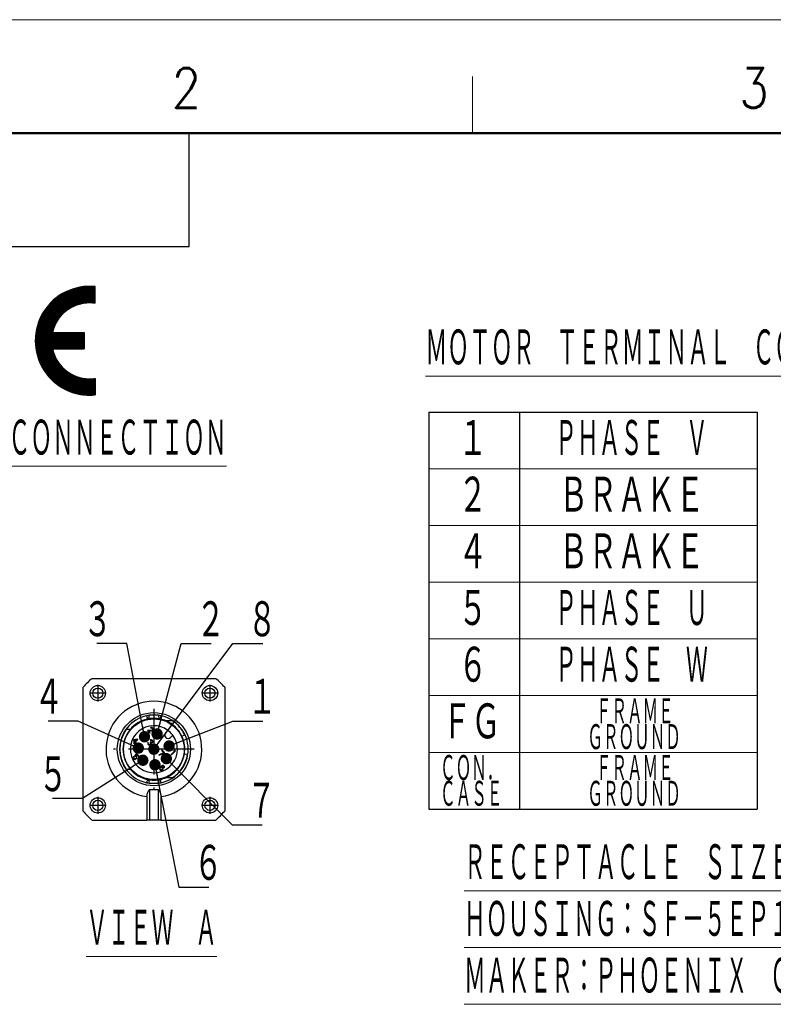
# Model space of a CAD drawing. Header units: millimetres. Extents: x 0 to 840, y 0 to 594.
# Tile 54 of 139: x 140 to 273, y 420 to 594. Entities that reach past the tile are written whole.
import ezdxf

# ---------------------------------------------------------------- set-up
doc = ezdxf.new("R2010")
doc.units = ezdxf.units.MM
doc.header["$LTSCALE"] = 0.36378
doc.linetypes.add('CENTER', pattern=[50.8, 31.75, -6.35, 6.35, -6.35])
doc.layers.add('NoLayerName_001', color=7, linetype='Continuous')
doc.layers.add('NoLayerName_002', color=7, linetype='Continuous')
doc.styles.get("Standard").update_dxf_attribs({"font": 'txt', "bigfont": 'extfont2'})
doc.dimstyles.get("Standard").update_dxf_attribs({"dimtxt": 2.5, "dimasz": 2.5, "dimexe": 1, "dimexo": 1, "dimtad": 1, "dimdec": 3, "dimzin": 0, "dimdsep": 46, "dimtxsty": 'Standard', "dimcen": 2.5, "dimadec": 3, "dimazin": 0, "dimtfac": 0.75, "dimtdec": 3, "dimtmove": 0, "dimatfit": 3, "dimfxl": 1, "dimarcsym": 0})

# ---------------------------------------------------------------- blocks, each defined once
blk = doc.blocks.new('*X31')
at = {"color": 7, "linetype": 'Continuous', "lineweight": 25}
for p, q in [((0.05, 5.28), (8.64, 5.28)), ((0.05, 5.25), (8.64, 5.25)), ((0.05, 5.22), (8.64, 5.22)), ((0.06, 5.34), (8.64, 5.34)), ((0.06, 5.31), (8.64, 5.31)), ((0, 4.58), (8.64, 4.58)), ((0, 4.54), (8.64, 4.54)), ((0, 4.51), (8.64, 4.51)), ((0, 4.48), (8.64, 4.48)), ((0, 4.45), (8.64, 4.45)), ((0, 4.42), (8.64, 4.42)), ((0, 4.38), (8.64, 4.38)), ((0, 4.35), (8.64, 4.35)), ((0, 4.32), (8.64, 4.32)), ((0, 4.29), (8.64, 4.29)), ((0, 4.26), (8.64, 4.26)), ((0, 4.22), (8.64, 4.22)), ((0, 4.19), (8.64, 4.19)), ((0, 4.16), (8.64, 4.16)), ((0, 4.13), (8.64, 4.13)), ((0, 4.1), (8.64, 4.1)), ((0, 4.06), (8.64, 4.06)), ((0, 4.03), (8.64, 4.03)), ((0, 4), (8.64, 4)), ((0, 3.97), (8.64, 3.97)), ((0.01, 4.8), (8.64, 4.8)), ((0.01, 4.77), (8.64, 4.77)), ((0.01, 4.74), (8.64, 4.74)), ((0.01, 4.7), (8.64, 4.7)), ((0.01, 4.67), (8.64, 4.67)), ((0.01, 4.64), (8.64, 4.64)), ((0.01, 4.61), (8.64, 4.61)), ((0.01, 3.94), (8.64, 3.94)), ((0.01, 3.9), (8.64, 3.9)), ((0.01, 3.87), (8.64, 3.87)), ((0.01, 3.84), (8.64, 3.84)), ((0.01, 3.81), (8.64, 3.81)), ((0.01, 3.78), (8.64, 3.78)), ((0.01, 3.74), (8.64, 3.74)), ((0.02, 4.96), (8.64, 4.96)), ((0.02, 4.93), (8.64, 4.93)), ((0.02, 4.9), (8.64, 4.9)), ((0.02, 4.86), (8.64, 4.86)), ((0.02, 4.83), (8.64, 4.83)), ((0.02, 3.71), (8.64, 3.71)), ((0.02, 3.68), (8.64, 3.68)), ((0.02, 3.65), (8.64, 3.65)), ((0.02, 3.62), (8.64, 3.62)), ((0.03, 5.09), (8.64, 5.09)), ((0.03, 5.06), (8.64, 5.06)), ((0.03, 5.02), (8.64, 5.02)), ((0.03, 4.99), (8.64, 4.99)), ((0.03, 3.58), (8.64, 3.58)), ((0.03, 3.55), (8.64, 3.55)), ((0.03, 3.52), (8.64, 3.52)), ((0.03, 3.49), (8.64, 3.49)), ((0.04, 5.18), (8.64, 5.18)), ((0.04, 5.15), (8.64, 5.15)), ((0.04, 5.12), (8.64, 5.12)), ((0.04, 3.46), (8.64, 3.46)), ((0.04, 3.42), (8.64, 3.42)), ((0.04, 3.39), (8.64, 3.39)), ((0.04, 3.36), (8.64, 3.36)), ((0.05, 3.33), (8.64, 3.33)), ((0.05, 3.3), (8.64, 3.3)), ((0.05, 3.26), (8.64, 3.26)), ((0.06, 3.23), (8.64, 3.23)), ((0.06, 3.2), (8.64, 3.2)), ((0.06, 3.17), (8.64, 3.17)), ((0.07, 3.14), (8.64, 3.14)), ((0.07, 3.1), (8.64, 3.1)), ((0.08, 3.07), (8.64, 3.07)), ((0.08, 3.04), (8.64, 3.04)), ((0.08, 3.01), (8.64, 3.01)), ((0.09, 2.98), (8.64, 2.98)), ((0.09, 2.94), (8.64, 2.94)), ((0.1, 2.91), (8.64, 2.91)), ((0.1, 2.88), (8.64, 2.88)), ((0.11, 2.85), (8.64, 2.85)), ((0.11, 2.82), (3.04, 2.82)), ((0.12, 2.78), (3.05, 2.78)), ((0.12, 2.75), (3.06, 2.75)), ((0.13, 2.72), (3.06, 2.72)), ((0.13, 2.69), (3.07, 2.69)), ((0.14, 2.66), (3.08, 2.66)), ((0.14, 2.62), (3.09, 2.62)), ((0.15, 2.59), (3.09, 2.59)), ((0.15, 2.56), (3.1, 2.56)), ((0.16, 2.53), (3.11, 2.53)), ((0.17, 2.5), (3.12, 2.5)), ((0.17, 2.46), (3.13, 2.46)), ((0.18, 2.43), (3.14, 2.43)), ((0.19, 2.4), (3.15, 2.4)), ((0.19, 2.37), (3.16, 2.37)), ((0.2, 2.34), (3.17, 2.34)), ((0.2, 2.3), (3.18, 2.3)), ((0.21, 2.27), (3.19, 2.27)), ((0.22, 2.24), (3.2, 2.24)), ((0.23, 2.21), (3.21, 2.21)), ((0.23, 2.18), (3.22, 2.18)), ((0.24, 2.14), (3.23, 2.14)), ((0.25, 2.11), (3.24, 2.11)), ((0.25, 2.08), (3.25, 2.08)), ((0.26, 2.05), (3.26, 2.05)), ((0.27, 2.02), (3.27, 2.02)), ((0.28, 1.98), (3.28, 1.98)), ((0.29, 1.95), (3.29, 1.95)), ((0.29, 1.92), (3.31, 1.92)), ((0.3, 1.89), (3.32, 1.89)), ((0.31, 1.86), (3.33, 1.86)), ((0.32, 1.82), (3.34, 1.82)), ((0.33, 1.79), (3.36, 1.79)), ((0.34, 1.76), (3.37, 1.76)), ((0.34, 1.73), (3.38, 1.73)), ((0.35, 1.7), (3.4, 1.7)), ((0.36, 1.66), (3.41, 1.66)), ((0.37, 1.63), (3.42, 1.63)), ((0.38, 1.6), (3.44, 1.6)), ((0.39, 1.57), (3.45, 1.57)), ((0.4, 1.54), (3.46, 1.54)), ((0.41, 1.5), (3.48, 1.5)), ((0.42, 1.47), (3.49, 1.47)), ((0.43, 1.44), (3.51, 1.44)), ((0.44, 1.41), (3.52, 1.41)), ((0.45, 1.38), (3.54, 1.38)), ((0.46, 1.34), (3.55, 1.34)), ((0.47, 1.31), (3.57, 1.31)), ((0.48, 1.28), (3.59, 1.28)), ((0.49, 1.25), (3.6, 1.25)), ((0.5, 1.22), (3.62, 1.22)), ((0.51, 1.18), (3.63, 1.18)), ((0.52, 1.15), (3.65, 1.15)), ((0.53, 1.12), (3.67, 1.12)), ((0.54, 1.09), (3.68, 1.09)), ((0.56, 1.06), (3.7, 1.06)), ((0.57, 1.02), (3.72, 1.02)), ((0.58, 0.99), (3.74, 0.99)), ((0.59, 0.96), (3.76, 0.96)), ((0.6, 0.93), (3.77, 0.93)), ((0.61, 0.9), (3.79, 0.9)), ((0.63, 0.86), (3.81, 0.86)), ((0.64, 0.83), (3.83, 0.83)), ((0.65, 0.8), (3.85, 0.8)), ((0.66, 0.77), (3.87, 0.77)), ((0.68, 0.74), (3.89, 0.74)), ((0.69, 0.7), (3.91, 0.7)), ((0.7, 0.67), (3.93, 0.67)), ((0.72, 0.64), (3.95, 0.64)), ((0.73, 0.61), (3.97, 0.61)), ((0.74, 0.58), (3.99, 0.58)), ((0.76, 0.54), (4.01, 0.54)), ((0.77, 0.51), (4.03, 0.51)), ((0.78, 0.48), (4.06, 0.48)), ((0.8, 0.45), (4.08, 0.45)), ((0.81, 0.42), (4.1, 0.42)), ((0.82, 0.38), (4.12, 0.38)), ((0.84, 0.35), (4.15, 0.35)), ((0.85, 0.32), (4.17, 0.32)), ((0.87, 0.29), (4.19, 0.29)), ((0.88, 0.26), (4.22, 0.26)), ((0.9, 0.22), (4.24, 0.22)), ((0.91, 0.19), (4.26, 0.19)), ((0.93, 0.16), (4.29, 0.16)), ((0.94, 0.13), (4.31, 0.13)), ((0.96, 0.1), (4.34, 0.1)), ((0.97, 0.06), (4.36, 0.06)), ((0.99, 0.03), (4.39, 0.03)), ((1.01, 0), (4.42, 0))]:
    blk.add_line(p, q, dxfattribs=at)
blk = doc.blocks.new('*X32')
at = {"color": 7, "linetype": 'Continuous', "lineweight": 25}
for p, q in [((0, 5.28), (3.42, 5.28)), ((0.02, 5.25), (3.45, 5.25)), ((0.03, 5.22), (3.48, 5.22)), ((0.05, 5.18), (3.5, 5.18)), ((0.07, 5.15), (3.53, 5.15)), ((0.08, 5.12), (3.56, 5.12)), ((0.1, 5.09), (3.59, 5.09)), ((0.12, 5.06), (3.62, 5.06)), ((0.13, 5.02), (3.65, 5.02)), ((0.15, 4.99), (3.68, 4.99)), ((0.17, 4.96), (3.71, 4.96)), ((0.19, 4.93), (3.74, 4.93)), ((0.2, 4.9), (3.77, 4.9)), ((0.22, 4.86), (3.8, 4.86)), ((0.24, 4.83), (3.83, 4.83)), ((0.26, 4.8), (3.86, 4.8)), ((0.28, 4.77), (3.9, 4.77)), ((0.3, 4.74), (3.93, 4.74)), ((0.31, 4.7), (3.96, 4.7)), ((0.33, 4.67), (4, 4.67)), ((0.35, 4.64), (4.03, 4.64)), ((0.37, 4.61), (4.07, 4.61)), ((0.39, 4.58), (4.1, 4.58)), ((0.41, 4.54), (4.14, 4.54)), ((0.43, 4.51), (4.18, 4.51)), ((0.45, 4.48), (4.21, 4.48)), ((0.47, 4.45), (4.25, 4.45)), ((0.49, 4.42), (4.29, 4.42)), ((0.51, 4.38), (4.33, 4.38)), ((0.53, 4.35), (4.37, 4.35)), ((0.55, 4.32), (4.41, 4.32)), ((0.57, 4.29), (4.45, 4.29)), ((0.6, 4.26), (4.49, 4.26)), ((0.62, 4.22), (4.53, 4.22)), ((0.64, 4.19), (4.57, 4.19)), ((0.66, 4.16), (4.62, 4.16)), ((0.68, 4.13), (4.66, 4.13)), ((0.71, 4.1), (4.71, 4.1)), ((0.73, 4.06), (4.75, 4.06)), ((0.75, 4.03), (4.8, 4.03)), ((0.77, 4), (4.85, 4)), ((0.8, 3.97), (4.9, 3.97)), ((0.82, 3.94), (4.94, 3.94)), ((0.84, 3.9), (4.99, 3.9)), ((0.87, 3.87), (5.05, 3.87)), ((0.89, 3.84), (5.1, 3.84)), ((0.91, 3.81), (5.15, 3.81)), ((0.94, 3.78), (5.21, 3.78)), ((0.96, 3.74), (5.26, 3.74)), ((0.99, 3.71), (5.32, 3.71)), ((1.01, 3.68), (5.38, 3.68)), ((1.04, 3.65), (5.44, 3.65)), ((1.06, 3.62), (5.5, 3.62)), ((1.09, 3.58), (5.56, 3.58)), ((1.11, 3.55), (5.63, 3.55)), ((1.14, 3.52), (5.69, 3.52)), ((1.17, 3.49), (5.76, 3.49)), ((1.19, 3.46), (5.83, 3.46)), ((1.22, 3.42), (5.9, 3.42)), ((1.25, 3.39), (5.98, 3.39)), ((1.27, 3.36), (6.06, 3.36)), ((1.3, 3.33), (6.14, 3.33)), ((1.33, 3.3), (6.22, 3.3)), ((1.36, 3.26), (6.31, 3.26)), ((1.38, 3.23), (6.4, 3.23)), ((1.41, 3.2), (6.49, 3.2)), ((1.44, 3.17), (6.6, 3.17)), ((1.47, 3.14), (6.7, 3.14)), ((1.5, 3.1), (6.82, 3.1)), ((1.53, 3.07), (6.94, 3.07)), ((1.56, 3.04), (7.07, 3.04)), ((1.59, 3.01), (7.22, 3.01)), ((1.62, 2.98), (7.38, 2.98)), ((1.65, 2.94), (7.57, 2.94)), ((1.68, 2.91), (7.82, 2.91)), ((1.71, 2.88), (8.19, 2.88)), ((1.74, 2.85), (9.54, 2.85)), ((1.77, 2.82), (9.54, 2.82)), ((1.81, 2.78), (9.54, 2.78)), ((1.84, 2.75), (9.54, 2.75)), ((1.87, 2.72), (9.54, 2.72)), ((1.9, 2.69), (9.54, 2.69)), ((1.94, 2.66), (9.54, 2.66)), ((1.97, 2.62), (9.54, 2.62)), ((2.01, 2.59), (9.54, 2.59)), ((2.04, 2.56), (9.54, 2.56)), ((2.07, 2.53), (9.54, 2.53)), ((2.11, 2.5), (9.54, 2.5)), ((2.14, 2.46), (9.54, 2.46)), ((2.18, 2.43), (9.54, 2.43)), ((2.22, 2.4), (9.54, 2.4)), ((2.25, 2.37), (9.54, 2.37)), ((2.29, 2.34), (9.54, 2.34)), ((2.33, 2.3), (9.54, 2.3)), ((2.36, 2.27), (9.54, 2.27)), ((2.4, 2.24), (9.54, 2.24)), ((2.44, 2.21), (9.54, 2.21)), ((2.48, 2.18), (9.54, 2.18)), ((2.52, 2.14), (9.54, 2.14)), ((2.56, 2.11), (9.54, 2.11)), ((2.6, 2.08), (9.54, 2.08)), ((2.64, 2.05), (9.54, 2.05)), ((2.68, 2.02), (9.54, 2.02)), ((2.72, 1.98), (9.54, 1.98)), ((2.76, 1.95), (9.54, 1.95)), ((2.8, 1.92), (9.54, 1.92)), ((2.85, 1.89), (9.54, 1.89)), ((2.89, 1.86), (9.54, 1.86)), ((2.93, 1.82), (9.54, 1.82)), ((2.98, 1.79), (9.54, 1.79)), ((3.02, 1.76), (9.54, 1.76)), ((8.97, 2.88), (9.54, 2.88)), ((9.34, 2.91), (9.54, 2.91)), ((3.07, 1.73), (9.54, 1.73)), ((3.11, 1.7), (9.54, 1.7)), ((3.16, 1.66), (9.54, 1.66)), ((3.21, 1.63), (9.54, 1.63)), ((3.25, 1.6), (9.54, 1.6)), ((3.3, 1.57), (9.54, 1.57)), ((3.35, 1.54), (9.54, 1.54)), ((3.4, 1.5), (9.54, 1.5)), ((3.45, 1.47), (9.54, 1.47)), ((3.5, 1.44), (9.54, 1.44)), ((3.55, 1.41), (9.54, 1.41)), ((3.61, 1.38), (9.54, 1.38)), ((3.66, 1.34), (9.54, 1.34)), ((3.71, 1.31), (9.54, 1.31)), ((3.77, 1.28), (9.54, 1.28)), ((3.83, 1.25), (9.54, 1.25)), ((3.88, 1.22), (9.54, 1.22)), ((3.94, 1.18), (9.54, 1.18)), ((4, 1.15), (9.54, 1.15)), ((4.06, 1.12), (9.54, 1.12)), ((4.12, 1.09), (9.54, 1.09)), ((4.18, 1.06), (9.54, 1.06)), ((4.24, 1.02), (9.54, 1.02)), ((4.31, 0.99), (9.54, 0.99)), ((4.37, 0.96), (9.54, 0.96)), ((4.44, 0.93), (9.54, 0.93)), ((4.5, 0.9), (9.54, 0.9)), ((4.57, 0.86), (9.54, 0.86)), ((4.64, 0.83), (9.54, 0.83)), ((4.72, 0.8), (9.54, 0.8)), ((4.79, 0.77), (9.54, 0.77)), ((4.86, 0.74), (9.54, 0.74)), ((4.94, 0.7), (9.54, 0.7)), ((5.02, 0.67), (9.54, 0.67)), ((5.1, 0.64), (9.54, 0.64)), ((5.19, 0.61), (9.54, 0.61)), ((5.27, 0.58), (9.54, 0.58)), ((5.36, 0.54), (9.54, 0.54)), ((5.45, 0.51), (9.54, 0.51)), ((5.55, 0.48), (9.54, 0.48)), ((5.64, 0.45), (9.54, 0.45)), ((5.75, 0.42), (9.54, 0.42)), ((5.85, 0.38), (9.54, 0.38)), ((5.96, 0.35), (9.54, 0.35)), ((6.08, 0.32), (9.54, 0.32)), ((6.2, 0.29), (9.54, 0.29)), ((6.33, 0.26), (9.54, 0.26)), ((6.47, 0.22), (9.54, 0.22)), ((6.61, 0.19), (9.54, 0.19)), ((6.77, 0.16), (9.54, 0.16)), ((6.95, 0.13), (9.54, 0.13)), ((7.15, 0.1), (9.54, 0.1)), ((7.38, 0.06), (9.54, 0.06)), ((7.67, 0.03), (9.49, 0.03)), ((8.11, 0), (9.05, 0))]:
    blk.add_line(p, q, dxfattribs=at)
blk = doc.blocks.new('*X33')
at = {"color": 7, "linetype": 'Continuous', "lineweight": 25}
for p, q in [((2.31, 5.22), (7.24, 5.22)), ((2.33, 5.25), (7.33, 5.25)), ((2.36, 5.28), (7.42, 5.28)), ((2.39, 5.31), (7.52, 5.31)), ((2.42, 5.34), (7.63, 5.34)), ((1.1, 3.49), (4.63, 3.49)), ((1.12, 3.52), (4.66, 3.52)), ((1.14, 3.55), (4.69, 3.55)), ((1.16, 3.58), (4.72, 3.58)), ((1.17, 3.62), (4.75, 3.62)), ((1.19, 3.65), (4.78, 3.65)), ((1.21, 3.68), (4.81, 3.68)), ((1.23, 3.71), (4.85, 3.71)), ((1.25, 3.74), (4.88, 3.74)), ((1.27, 3.78), (4.91, 3.78)), ((1.29, 3.81), (4.95, 3.81)), ((1.31, 3.84), (4.98, 3.84)), ((1.32, 3.87), (5.02, 3.87)), ((1.34, 3.9), (5.05, 3.9)), ((1.36, 3.94), (5.09, 3.94)), ((1.38, 3.97), (5.12, 3.97)), ((1.4, 4), (5.16, 4)), ((1.42, 4.03), (5.2, 4.03)), ((1.44, 4.06), (5.24, 4.06)), ((1.46, 4.1), (5.27, 4.1)), ((1.48, 4.13), (5.31, 4.13)), ((1.51, 4.16), (5.35, 4.16)), ((1.53, 4.19), (5.39, 4.19)), ((1.55, 4.22), (5.44, 4.22)), ((1.57, 4.26), (5.48, 4.26)), ((1.59, 4.29), (5.52, 4.29)), ((1.61, 4.32), (5.56, 4.32)), ((1.63, 4.35), (5.61, 4.35)), ((1.66, 4.38), (5.65, 4.38)), ((1.68, 4.42), (5.7, 4.42)), ((1.7, 4.45), (5.74, 4.45)), ((1.72, 4.48), (5.79, 4.48)), ((1.75, 4.51), (5.84, 4.51)), ((1.77, 4.54), (5.89, 4.54)), ((1.79, 4.58), (5.94, 4.58)), ((1.82, 4.61), (5.99, 4.61)), ((1.84, 4.64), (6.04, 4.64)), ((1.87, 4.67), (6.09, 4.67)), ((1.89, 4.7), (6.15, 4.7)), ((1.91, 4.74), (6.2, 4.74)), ((1.94, 4.77), (6.26, 4.77)), ((1.96, 4.8), (6.32, 4.8)), ((1.99, 4.83), (6.38, 4.83)), ((2.01, 4.86), (6.44, 4.86)), ((2.04, 4.9), (6.5, 4.9)), ((2.06, 4.93), (6.57, 4.93)), ((2.09, 4.96), (6.63, 4.96)), ((2.12, 4.99), (6.7, 4.99)), ((2.14, 5.02), (6.77, 5.02)), ((2.17, 5.06), (6.84, 5.06)), ((2.2, 5.09), (6.92, 5.09)), ((2.22, 5.12), (6.99, 5.12)), ((2.25, 5.15), (7.07, 5.15)), ((2.28, 5.18), (7.15, 5.18)), ((0.37, 1.76), (3.46, 1.76)), ((0.38, 1.79), (3.47, 1.79)), ((0.39, 1.82), (3.49, 1.82)), ((0.4, 1.86), (3.5, 1.86)), ((0.41, 1.89), (3.52, 1.89)), ((0.42, 1.92), (3.53, 1.92)), ((0.43, 1.95), (3.55, 1.95)), ((0.45, 1.98), (3.57, 1.98)), ((0.46, 2.02), (3.58, 2.02)), ((0.47, 2.05), (3.6, 2.05)), ((0.48, 2.08), (3.62, 2.08)), ((0.49, 2.11), (3.63, 2.11)), ((0.5, 2.14), (3.65, 2.14)), ((0.51, 2.18), (3.67, 2.18)), ((0.52, 2.21), (3.69, 2.21)), ((0.54, 2.24), (3.71, 2.24)), ((0.55, 2.27), (3.72, 2.27)), ((0.56, 2.3), (3.74, 2.3)), ((0.57, 2.34), (3.76, 2.34)), ((0.58, 2.37), (3.78, 2.37)), ((0.6, 2.4), (3.8, 2.4)), ((0.61, 2.43), (3.82, 2.43)), ((0.62, 2.46), (3.84, 2.46)), ((0.64, 2.5), (3.86, 2.5)), ((0.65, 2.53), (3.88, 2.53)), ((0.66, 2.56), (3.9, 2.56)), ((0.67, 2.59), (3.92, 2.59)), ((0.69, 2.62), (3.94, 2.62)), ((0.7, 2.66), (3.96, 2.66)), ((0.72, 2.69), (3.99, 2.69)), ((0.73, 2.72), (4.01, 2.72)), ((0.74, 2.75), (4.03, 2.75)), ((0.76, 2.78), (4.05, 2.78)), ((0.77, 2.82), (4.08, 2.82)), ((0.79, 2.85), (4.1, 2.85)), ((0.8, 2.88), (4.12, 2.88)), ((0.82, 2.91), (4.15, 2.91)), ((0.83, 2.94), (4.17, 2.94)), ((0.84, 2.98), (4.19, 2.98)), ((0.86, 3.01), (4.22, 3.01)), ((0.88, 3.04), (4.24, 3.04)), ((0.89, 3.07), (4.27, 3.07)), ((0.91, 3.1), (4.29, 3.1)), ((0.92, 3.14), (4.32, 3.14)), ((0.94, 3.17), (4.35, 3.17)), ((0.95, 3.2), (4.37, 3.2)), ((0.97, 3.23), (4.4, 3.23)), ((0.99, 3.26), (4.43, 3.26)), ((1, 3.3), (4.45, 3.3)), ((1.02, 3.33), (4.48, 3.33)), ((1.04, 3.36), (4.51, 3.36)), ((1.05, 3.39), (4.54, 3.39)), ((1.07, 3.42), (4.57, 3.42)), ((1.09, 3.46), (4.6, 3.46)), ((0, 0.03), (8.58, 0.03)), ((0.01, 0.1), (8.58, 0.1)), ((0.01, 0.06), (8.58, 0.06)), ((0.02, 0.19), (8.58, 0.19)), ((0.02, 0.16), (8.58, 0.16)), ((0.02, 0.13), (8.58, 0.13)), ((0.03, 0.26), (8.58, 0.26)), ((0.03, 0.22), (8.58, 0.22)), ((0.04, 0.32), (8.58, 0.32)), ((0.04, 0.29), (8.58, 0.29)), ((0.05, 0.38), (2.98, 0.38)), ((0.05, 0.35), (2.98, 0.35)), ((0.06, 0.45), (3, 0.45)), ((0.06, 0.42), (2.99, 0.42)), ((0.07, 0.51), (3.01, 0.51)), ((0.07, 0.48), (3.01, 0.48)), ((0.08, 0.58), (3.03, 0.58)), ((0.08, 0.54), (3.02, 0.54)), ((0.09, 0.61), (3.04, 0.61)), ((0.1, 0.67), (3.05, 0.67)), ((0.1, 0.64), (3.05, 0.64)), ((0.11, 0.74), (3.07, 0.74)), ((0.11, 0.7), (3.06, 0.7)), ((0.12, 0.77), (3.08, 0.77)), ((0.13, 0.83), (3.1, 0.83)), ((0.13, 0.8), (3.09, 0.8)), ((0.14, 0.86), (3.11, 0.86)), ((0.15, 0.93), (3.13, 0.93)), ((0.15, 0.9), (3.12, 0.9)), ((0.16, 0.96), (3.14, 0.96)), ((0.17, 1.02), (3.16, 1.02)), ((0.17, 0.99), (3.15, 0.99)), ((0.18, 1.06), (3.17, 1.06)), ((0.19, 1.09), (3.18, 1.09)), ((0.2, 1.15), (3.21, 1.15)), ((0.2, 1.12), (3.19, 1.12)), ((0.21, 1.18), (3.22, 1.18)), ((0.22, 1.22), (3.23, 1.22)), ((0.23, 1.25), (3.24, 1.25)), ((0.24, 1.31), (3.26, 1.31)), ((0.24, 1.28), (3.25, 1.28)), ((0.25, 1.34), (3.28, 1.34)), ((0.26, 1.38), (3.29, 1.38)), ((0.27, 1.41), (3.3, 1.41)), ((0.28, 1.44), (3.32, 1.44)), ((0.29, 1.47), (3.33, 1.47)), ((0.3, 1.5), (3.34, 1.5)), ((0.31, 1.57), (3.37, 1.57)), ((0.31, 1.54), (3.36, 1.54)), ((0.32, 1.6), (3.38, 1.6)), ((0.33, 1.63), (3.4, 1.63)), ((0.34, 1.66), (3.41, 1.66)), ((0.35, 1.7), (3.43, 1.7)), ((0.36, 1.73), (3.44, 1.73)), ((0, 0), (8.58, 0))]:
    blk.add_line(p, q, dxfattribs=at)
blk = doc.blocks.new('*X34')
at = {"color": 7, "linetype": 'Continuous', "lineweight": 25}
for p, q in [((2.15, 1.76), (8.05, 1.76)), ((2.21, 1.79), (8.05, 1.79)), ((2.26, 1.82), (8.05, 1.82)), ((2.32, 1.86), (8.05, 1.86)), ((2.37, 1.89), (8.05, 1.89)), ((2.43, 1.92), (8.05, 1.92)), ((2.49, 1.95), (8.05, 1.95)), ((2.55, 1.98), (8.05, 1.98)), ((2.61, 2.02), (8.05, 2.02)), ((2.67, 2.05), (8.05, 2.05)), ((2.73, 2.08), (8.05, 2.08)), ((2.8, 2.11), (8.05, 2.11)), ((2.86, 2.14), (8.05, 2.14)), ((2.93, 2.18), (8.05, 2.18)), ((2.99, 2.21), (8.05, 2.21)), ((3.06, 2.24), (8.05, 2.24)), ((3.13, 2.27), (8.05, 2.27)), ((3.2, 2.3), (8.05, 2.3)), ((3.28, 2.34), (8.05, 2.34)), ((3.35, 2.37), (8.05, 2.37)), ((3.43, 2.4), (8.05, 2.4)), ((3.51, 2.43), (8.05, 2.43)), ((3.59, 2.46), (8.05, 2.46)), ((3.67, 2.5), (8.05, 2.5)), ((3.76, 2.53), (8.05, 2.53)), ((3.84, 2.56), (8.05, 2.56)), ((3.93, 2.59), (8.05, 2.59)), ((4.03, 2.62), (8.05, 2.62)), ((4.12, 2.66), (8.05, 2.66)), ((4.23, 2.69), (8.05, 2.69)), ((4.33, 2.72), (8.05, 2.72)), ((4.44, 2.75), (8.05, 2.75)), ((4.55, 2.78), (8.05, 2.78)), ((4.67, 2.82), (8.05, 2.82)), ((4.8, 2.85), (8.05, 2.85)), ((4.93, 2.88), (8.05, 2.88)), ((5.08, 2.91), (8.05, 2.91)), ((5.23, 2.94), (8.05, 2.94)), ((5.41, 2.98), (8.05, 2.98)), ((5.6, 3.01), (8.05, 3.01)), ((5.82, 3.04), (8.05, 3.04)), ((6.08, 3.07), (8.05, 3.07)), ((6.46, 3.1), (7.71, 3.1)), ((0, 0), (5.29, 0)), ((0.03, 0.03), (5.41, 0.03)), ((0.06, 0.06), (5.54, 0.06)), ((0.09, 0.1), (5.68, 0.1)), ((0.12, 0.13), (5.84, 0.13)), ((0.15, 0.16), (6.02, 0.16)), ((0.18, 0.19), (6.25, 0.19)), ((0.21, 0.22), (6.56, 0.22)), ((0.24, 0.26), (8.05, 0.26)), ((0.27, 0.29), (8.05, 0.29)), ((0.31, 0.32), (8.05, 0.32)), ((0.34, 0.35), (8.05, 0.35)), ((0.37, 0.38), (8.05, 0.38)), ((0.4, 0.42), (8.05, 0.42)), ((0.44, 0.45), (8.05, 0.45)), ((0.47, 0.48), (8.05, 0.48)), ((0.5, 0.51), (8.05, 0.51)), ((0.54, 0.54), (8.05, 0.54)), ((0.57, 0.58), (8.05, 0.58)), ((0.61, 0.61), (8.05, 0.61)), ((0.64, 0.64), (8.05, 0.64)), ((0.68, 0.67), (8.05, 0.67)), ((0.71, 0.7), (8.05, 0.7)), ((0.75, 0.74), (8.05, 0.74)), ((0.79, 0.77), (8.05, 0.77)), ((0.82, 0.8), (8.05, 0.8)), ((0.86, 0.83), (8.05, 0.83)), ((0.9, 0.86), (8.05, 0.86)), ((0.94, 0.9), (8.05, 0.9)), ((0.98, 0.93), (8.05, 0.93)), ((1.01, 0.96), (8.05, 0.96)), ((1.05, 0.99), (8.05, 0.99)), ((1.09, 1.02), (8.05, 1.02)), ((1.13, 1.06), (8.05, 1.06)), ((1.18, 1.09), (8.05, 1.09)), ((1.22, 1.12), (8.05, 1.12)), ((1.26, 1.15), (8.05, 1.15)), ((1.3, 1.18), (8.05, 1.18)), ((1.34, 1.22), (8.05, 1.22)), ((1.39, 1.25), (8.05, 1.25)), ((1.43, 1.28), (8.05, 1.28)), ((1.47, 1.31), (8.05, 1.31)), ((1.52, 1.34), (8.05, 1.34)), ((1.56, 1.38), (8.05, 1.38)), ((1.61, 1.41), (8.05, 1.41)), ((1.66, 1.44), (8.05, 1.44)), ((1.7, 1.47), (8.05, 1.47)), ((1.75, 1.5), (8.05, 1.5)), ((1.8, 1.54), (8.05, 1.54)), ((1.85, 1.57), (8.05, 1.57)), ((1.9, 1.6), (8.05, 1.6)), ((1.95, 1.63), (8.05, 1.63)), ((2, 1.66), (8.05, 1.66)), ((2.05, 1.7), (8.05, 1.7)), ((2.1, 1.73), (8.05, 1.73)), ((7.61, 0.22), (8.05, 0.22)), ((7.93, 0.19), (8.05, 0.19))]:
    blk.add_line(p, q, dxfattribs=at)
blk = doc.blocks.new('JZB_0025')
at = {"layer": 'NoLayerName_001', "color": 7, "linetype": 'Continuous', "lineweight": 25}
for p, q in [((1.58, 25), (23.42, 25)), ((0, 1.58), (0, 23.42)), ((25, 23.42), (25, 1.58)), ((15.82, 17.5), (14.67, 17.5)), ((8.32, 16), (7.63, 16)), ((11.44, 15.83), (11.37, 15.75)), ((11.37, 15.75), (11.79, 15.33)), ((12.15, 15.87), (11.44, 15.83)), ((11.54, 15.73), (12.16, 15.77)), ((11.87, 15.4), (11.54, 15.73)), ((11.99, 16.33), (11.92, 16.28)), ((11.92, 16.28), (11.98, 16.22)), ((11.98, 16.22), (12.05, 16.25)), ((12.1, 16.34), (11.99, 16.33)), ((12.05, 16.25), (12.12, 16.24)), ((12.18, 16.33), (12.1, 16.34)), ((12.12, 16.24), (12.19, 16.2)), ((12.23, 15.91), (12.15, 15.87)), ((12.16, 15.77), (12.23, 15.79)), ((12.28, 16.26), (12.18, 16.33)), ((12.19, 16.2), (12.24, 16.15)), ((12.26, 15.94), (12.23, 15.91)), ((12.23, 15.79), (12.3, 15.84)), ((12.24, 16.15), (12.28, 16.07)), ((12.29, 16.01), (12.26, 15.94)), ((12.32, 16.21), (12.28, 16.26)), ((12.28, 16.07), (12.29, 16.01)), ((12.3, 15.84), (12.33, 15.87)), ((12.38, 16.13), (12.32, 16.21)), ((12.33, 15.87), (12.38, 15.94)), ((12.4, 16.05), (12.38, 16.13)), ((12.38, 15.94), (12.4, 16.05)), ((14.98, 15.83), (14.59, 15.43)), ((8.91, 14.14), (8.82, 14.05)), ((8.82, 14.05), (9.1, 13.77)), ((9.6, 14.27), (8.91, 14.14)), ((8.99, 14.06), (9.48, 14.15)), ((9.19, 13.87), (8.99, 14.06)), ((9.48, 14.15), (9.19, 13.87)), ((9.26, 13.8), (9.67, 14.2)), ((9.67, 14.2), (9.6, 14.27)), ((11.79, 15.33), (11.87, 15.4)), ((11.92, 14.14), (11.85, 14.09)), ((11.85, 14.09), (11.91, 14.03)), ((11.91, 14.03), (11.98, 14.05)), ((12.03, 14.15), (11.92, 14.14)), ((11.98, 14.05), (12.04, 14.05)), ((12.11, 14.14), (12.03, 14.15)), ((12.04, 14.05), (12.12, 14.01)), ((12.2, 14.07), (12.11, 14.14)), ((12.12, 14.01), (12.16, 13.96)), ((12.16, 13.96), (12.21, 13.88)), ((12.23, 14.05), (12.2, 14.07)), ((12.29, 13.95), (12.23, 14.05)), ((12.31, 13.87), (12.29, 13.95)), ((15.43, 14.59), (15.83, 14.98)), ((17.44, 14.8), (17.94, 15.04)), ((9.1, 13.77), (8.89, 13.56)), ((8.89, 13.56), (8.96, 13.49)), ((8.96, 13.49), (9.17, 13.7)), ((9.17, 13.7), (9.29, 13.59)), ((9.38, 13.68), (9.26, 13.8)), ((9.29, 13.59), (9.38, 13.68)), ((11.43, 13.67), (11.41, 13.6)), ((11.41, 13.6), (11.41, 13.54)), ((11.41, 13.54), (11.43, 13.46)), ((11.46, 13.73), (11.43, 13.67)), ((11.43, 13.46), (11.46, 13.4)), ((11.52, 13.67), (11.46, 13.73)), ((11.46, 13.4), (11.56, 13.3)), ((11.5, 13.63), (11.52, 13.67)), ((11.5, 13.57), (11.5, 13.63)), ((11.51, 13.53), (11.5, 13.57)), ((11.55, 13.46), (11.51, 13.53)), ((11.62, 13.39), (11.55, 13.46)), ((11.56, 13.3), (11.62, 13.27)), ((11.69, 13.35), (11.62, 13.39)), ((11.62, 13.27), (11.69, 13.25)), ((11.73, 13.34), (11.69, 13.35)), ((11.69, 13.25), (11.76, 13.25)), ((11.78, 13.35), (11.73, 13.34)), ((11.76, 13.25), (11.83, 13.27)), ((11.83, 13.36), (11.78, 13.35)), ((11.88, 13.76), (11.82, 13.7)), ((11.82, 13.7), (11.86, 13.66)), ((11.89, 13.42), (11.83, 13.36)), ((11.83, 13.27), (11.88, 13.3)), ((11.86, 13.66), (11.92, 13.57)), ((11.92, 13.72), (11.88, 13.76)), ((11.88, 13.3), (11.94, 13.37)), ((11.92, 13.51), (11.89, 13.42)), ((12.02, 13.68), (11.92, 13.72)), ((11.92, 13.57), (11.92, 13.51)), ((11.94, 13.37), (11.99, 13.44)), ((11.99, 13.59), (12.08, 13.59)), ((12.02, 13.51), (11.99, 13.59)), ((11.99, 13.44), (12.02, 13.51)), ((12.08, 13.68), (12.02, 13.68)), ((12.16, 13.72), (12.08, 13.68)), ((12.08, 13.59), (12.15, 13.61)), ((12.15, 13.61), (12.22, 13.66)), ((12.19, 13.75), (12.16, 13.72)), ((12.21, 13.82), (12.19, 13.75)), ((12.21, 13.88), (12.21, 13.82)), ((12.22, 13.66), (12.25, 13.69)), ((12.25, 13.69), (12.3, 13.76)), ((12.3, 13.76), (12.31, 13.87)), ((13.95, 12.32), (13.87, 12.25)), ((13.87, 12.25), (14.23, 11.89)), ((14.37, 11.9), (13.95, 12.32)), ((16.13, 12.17), (15.54, 11.58)), ((15.61, 11.51), (16.32, 12.22)), ((16.07, 12.25), (15.95, 12.13)), ((15.95, 12.13), (16.13, 12.17)), ((16.25, 12.29), (16.07, 12.25)), ((16.32, 12.22), (16.25, 12.29)), ((8.9, 11.11), (8.87, 11.02)), ((8.87, 11.02), (8.88, 10.91)), ((8.88, 10.91), (8.93, 10.84)), ((8.93, 11.2), (8.9, 11.11)), ((9, 11.13), (8.93, 11.2)), ((8.93, 10.84), (9, 10.77)), ((8.97, 11.04), (9, 11.13)), ((8.97, 10.98), (8.97, 11.04)), ((9, 10.91), (8.97, 10.98)), ((9.07, 10.84), (9, 10.91)), ((9, 10.77), (9.07, 10.73)), ((9.46, 11.72), (9.07, 11.33)), ((9.07, 11.33), (9.15, 11.25)), ((9.14, 10.81), (9.07, 10.84)), ((9.07, 10.73), (9.18, 10.71)), ((9.2, 10.81), (9.14, 10.81)), ((9.15, 11.25), (9.24, 11.25)), ((9.18, 10.71), (9.27, 10.74)), ((9.2, 11.35), (9.44, 11.59)), ((9.31, 11.33), (9.2, 11.35)), ((9.27, 10.83), (9.2, 10.81)), ((9.24, 11.25), (9.3, 11.22)), ((9.33, 10.86), (9.27, 10.83)), ((9.27, 10.74), (9.37, 10.79)), ((9.3, 11.22), (9.37, 11.15)), ((9.38, 11.29), (9.31, 11.33)), ((9.36, 10.89), (9.33, 10.86)), ((9.39, 10.95), (9.36, 10.89)), ((9.37, 11.15), (9.41, 11.08)), ((9.37, 10.79), (9.43, 10.85)), ((9.45, 11.22), (9.38, 11.29)), ((9.41, 11.02), (9.39, 10.95)), ((9.41, 11.08), (9.41, 11.02)), ((9.43, 10.85), (9.48, 10.95)), ((9.44, 11.59), (9.78, 11.25)), ((9.49, 11.15), (9.45, 11.22)), ((9.86, 11.32), (9.46, 11.72)), ((9.48, 10.95), (9.51, 11.04)), ((9.51, 11.04), (9.49, 11.15)), ((9.78, 11.25), (9.86, 11.32)), ((14.23, 11.89), (13.36, 11.5)), ((13.36, 11.5), (13.43, 11.43)), ((13.43, 11.43), (14.3, 11.82)), ((14.3, 11.82), (14.37, 11.9)), ((15.54, 11.58), (15.61, 11.51)), ((18.43, 11.56), (17.88, 11.65)), ((7.63, 9), (8.32, 9)), ((13.54, 9.16), (13.51, 9.06)), ((13.51, 9.06), (13.53, 8.96)), ((13.53, 8.96), (13.57, 8.88)), ((13.59, 9.25), (13.54, 9.16)), ((13.57, 8.88), (13.63, 8.82)), ((13.68, 9.37), (13.59, 9.25)), ((13.61, 9.08), (13.63, 9.15)), ((13.62, 9.02), (13.61, 9.08)), ((13.64, 8.97), (13.62, 9.02)), ((13.63, 9.15), (13.67, 9.21)), ((13.63, 8.82), (13.71, 8.78)), ((13.72, 8.89), (13.64, 8.97)), ((13.67, 9.21), (13.71, 9.26)), ((13.79, 9.48), (13.68, 9.37)), ((13.71, 9.26), (13.77, 9.29)), ((13.71, 8.78), (13.81, 8.77)), ((13.77, 8.87), (13.72, 8.89)), ((13.77, 9.29), (13.82, 9.3)), ((13.83, 8.86), (13.77, 8.87)), ((13.91, 9.57), (13.79, 9.48)), ((13.81, 8.77), (13.9, 8.79)), ((13.82, 9.39), (13.85, 9.42)), ((13.95, 9.38), (13.82, 9.39)), ((13.82, 9.3), (13.89, 9.29)), ((13.9, 8.88), (13.83, 8.86)), ((13.85, 9.42), (13.95, 9.5)), ((13.89, 9.29), (13.94, 9.27)), ((13.96, 8.92), (13.9, 8.88)), ((13.9, 8.79), (14, 8.84)), ((14.01, 9.62), (13.91, 9.57)), ((13.94, 9.27), (14.02, 9.19)), ((13.95, 9.5), (14.01, 9.53)), ((14.02, 9.33), (13.95, 9.38)), ((14, 8.96), (13.96, 8.92)), ((14.04, 9.02), (14, 8.96)), ((14, 8.84), (14.08, 8.92)), ((14.1, 9.65), (14.01, 9.62)), ((14.01, 9.53), (14.08, 9.55)), ((14.08, 9.27), (14.02, 9.33)), ((14.02, 9.19), (14.04, 9.14)), ((14.04, 9.14), (14.04, 9.07)), ((14.04, 9.07), (14.04, 9.02)), ((14.08, 9.55), (14.14, 9.55)), ((14.13, 9.2), (14.08, 9.27)), ((14.08, 8.92), (14.13, 9.02)), ((14.21, 9.63), (14.1, 9.65)), ((14.14, 9.1), (14.13, 9.2)), ((14.13, 9.02), (14.14, 9.1)), ((14.14, 9.55), (14.19, 9.53)), ((14.19, 9.53), (14.26, 9.45)), ((14.28, 9.59), (14.21, 9.63)), ((14.26, 9.45), (14.28, 9.4)), ((14.29, 9.34), (14.27, 9.27)), ((14.27, 9.27), (14.33, 9.21)), ((14.33, 9.54), (14.28, 9.59)), ((14.28, 9.4), (14.29, 9.34)), ((14.37, 9.47), (14.33, 9.54)), ((14.33, 9.21), (14.36, 9.27)), ((14.36, 9.27), (14.38, 9.36)), ((14.38, 9.36), (14.37, 9.47)), ((11.75, 5.41), (11.75, 0)), ((13.25, 5.41), (13.25, 0)), ((11.25, 4.14), (11.25, 0)), ((13.75, 4.14), (13.75, 0)), ((1.58, 0), (11.25, 0)), ((11.75, 0), (11.25, 0)), ((13.25, 0), (11.75, 0)), ((13.75, 0), (13.25, 0)), ((13.75, 0), (23.42, 0))]:
    blk.add_line(p, q, dxfattribs=at)
for centre, radius in [((2.6, 22.4), 1.35), ((2.6, 22.4), 0.9), ((22.4, 22.4), 1.35), ((22.4, 22.4), 0.9), ((12.5, 12.5), 6.45), ((12.5, 12.5), 5.35), ((13.07, 15.19), 0.675), ((10.85, 14.7), 0.675), ((10.85, 14.7), 0.4), ((13.07, 15.19), 0.4), ((9.76, 12.69), 0.675), ((9.76, 12.69), 0.4), ((12.5, 12.5), 0.675), ((12.5, 12.5), 0.4), ((15.19, 13.07), 0.675), ((15.19, 13.07), 0.4), ((10.56, 10.56), 0.675), ((10.56, 10.56), 0.4), ((12.69, 9.76), 0.675), ((14.7, 10.85), 0.675), ((14.7, 10.85), 0.4), ((12.69, 9.76), 0.4), ((2.6, 2.6), 1.35), ((2.6, 2.6), 0.9), ((22.4, 2.6), 1.35), ((22.4, 2.6), 0.9)]:
    blk.add_circle(centre, radius, dxfattribs=at)
for centre, radius, start, end in [((12.5, 12.5), 16.6, 131.148, 138.852), ((12.5, 12.5), 16.6, 41.148, 48.852), ((12.5, 12.5), 5.45, 102.1695, 140.0438), ((12.5, 12.5), 5.45, 77.8305, 102.1695), ((12.5, 12.5), 5.45, 66.5534, 77.8305), ((12.5, 12.5), 5.45, 25, 66.5534), ((12.5, 12.5), 6, 25, 56.4427), ((12.5, 12.5), 6, 144.3147, 215.6853), ((12.5, 12.5), 5.45, 140.0438, 219.9562), ((12.5, 12.5), 4.15, 53.3129, 0), ((12.5, 12.5), 4.15, 36.6871, 53.3129), ((15.01, 15.01), 0.6, 135, 315), ((12.5, 12.5), 4.15, 0, 36.6871), ((12.5, 12.5), 5.45, 351, 25), ((12.5, 12.5), 6, 303.5573, 351), ((12.5, 12.5), 5.45, 330, 351), ((12.5, 12.5), 5.45, 219.9562, 257.8305), ((12.5, 12.5), 5.45, 293.4466, 330), ((12.5, 12.5), 5.45, 257.8305, 282.1695), ((12.5, 12.5), 5.45, 282.1695, 293.4466), ((12.5, 12.5), 7.13, 263.9629, 276.0371), ((12.5, 12.5), 16.6, 221.148, 228.852), ((12.5, 12.5), 16.6, 311.148, 318.852)]:
    blk.add_arc(centre, radius, start, end, dxfattribs=at)
at = {"layer": 'NoLayerName_001', "color": 2, "linetype": 'Continuous', "lineweight": 25}
for centre, radius, start, end in [((12.5, 12.5), 8.45, 278.5029, 261.4971), ((12.5, 12.5), 6.05, 102.1695, 257.8305), ((11.93, 15.16), 3.33, 94.2115, 102.1679), ((12.5, 7.33), 11.18, 85.7901, 94.1998), ((13.08, 15.18), 3.31, 77.8168, 85.7893), ((12.5, 12.5), 6.05, 282.1695, 77.8305), ((11.92, 9.82), 3.31, 257.8168, 265.7893), ((12.5, 17.67), 11.18, 265.7901, 274.1998), ((13.07, 9.84), 3.33, 274.2115, 282.1679)]:
    blk.add_arc(centre, radius, start, end, dxfattribs=at)
for points, knots in [([(11.22, 18.42), (11.24, 18.33), (11.27, 18.19), (11.31, 18.02), (11.33, 17.91), (11.35, 17.85), (11.35, 17.83)], [0, 0, 0, 0, 0.2525855, 0.4433698, 0.5228849, 0.6024, 0.6024, 0.6024, 0.6024]), ([(11.59, 17.87), (11.6, 17.9), (11.61, 17.94), (11.63, 18.02), (11.65, 18.12), (11.67, 18.28), (11.67, 18.4), (11.68, 18.48)], [0, 0, 0, 0, 0.07303, 0.1504764, 0.2332073, 0.3849009, 0.6184158, 0.6184158, 0.6184158, 0.6184158]), ([(13.32, 18.48), (13.33, 18.4), (13.34, 18.28), (13.35, 18.12), (13.37, 18.01), (13.39, 17.94), (13.41, 17.89), (13.41, 17.87)], [0, 0, 0, 0, 0.2329046, 0.3845135, 0.467819, 0.5584443, 0.6181868, 0.6181868, 0.6181868, 0.6181868]), ([(13.65, 17.83), (13.65, 17.85), (13.67, 17.91), (13.69, 18.02), (13.73, 18.19), (13.76, 18.33), (13.78, 18.42)], [0, 0, 0, 0, 0.0795151, 0.1590302, 0.3498145, 0.6024, 0.6024, 0.6024, 0.6024]), ([(11.35, 7.17), (11.35, 7.15), (11.33, 7.09), (11.31, 6.98), (11.27, 6.81), (11.24, 6.67), (11.22, 6.58)], [0, 0, 0, 0, 0.0795151, 0.1590302, 0.3498145, 0.6024, 0.6024, 0.6024, 0.6024]), ([(11.68, 6.52), (11.67, 6.6), (11.66, 6.72), (11.65, 6.88), (11.63, 6.99), (11.61, 7.06), (11.59, 7.11), (11.59, 7.13)], [0, 0, 0, 0, 0.2329046, 0.3845135, 0.467819, 0.5646805, 0.6181798, 0.6181798, 0.6181798, 0.6181798]), ([(13.41, 7.13), (13.4, 7.1), (13.39, 7.06), (13.37, 6.95), (13.35, 6.82), (13.33, 6.66), (13.32, 6.56), (13.32, 6.52)], [0, 0, 0, 0, 0.07303, 0.1504764, 0.3177217, 0.4856907, 0.6184052, 0.6184052, 0.6184052, 0.6184052]), ([(13.78, 6.58), (13.76, 6.67), (13.73, 6.81), (13.69, 6.98), (13.67, 7.09), (13.65, 7.15), (13.65, 7.17)], [0, 0, 0, 0, 0.2525855, 0.4433698, 0.5228849, 0.6024, 0.6024, 0.6024, 0.6024])]:
    blk.add_open_spline(points, degree=3, knots=knots, dxfattribs=at)
at = {"layer": 'NoLayerName_001', "color": 7, "linetype": 'Continuous', "lineweight": 25}
for points, knots in [([(14.67, 7.5), (14.73, 7.5), (14.86, 7.5), (15.04, 7.5), (15.23, 7.5), (15.43, 7.5), (15.62, 7.5), (15.75, 7.5), (15.82, 7.5)], [0, 0, 0, 0, 0.186742, 0.37499, 0.564662, 0.75642, 0.950928, 1.1481, 1.1481, 1.1481, 1.1481]), ([(11.75, 5.41), (11.71, 5.37), (11.64, 5.29), (11.55, 5.16), (11.46, 5.02), (11.39, 4.87), (11.33, 4.69), (11.28, 4.52), (11.25, 4.33), (11.25, 4.21), (11.25, 4.14)], [0, 0, 0, 0, 0.162016, 0.319533, 0.479227, 0.660646, 0.82725, 1.023953, 1.19374, 1.39888, 1.39888, 1.39888, 1.39888]), ([(13.25, 5.41), (13.29, 5.37), (13.36, 5.29), (13.46, 5.16), (13.54, 5.01), (13.62, 4.85), (13.68, 4.69), (13.72, 4.5), (13.75, 4.32), (13.75, 4.2), (13.75, 4.14)], [0, 0, 0, 0, 0.162016, 0.319533, 0.492282, 0.660648, 0.853178, 1.023954, 1.224963, 1.398881, 1.398881, 1.398881, 1.398881])]:
    blk.add_open_spline(points, degree=3, knots=knots, dxfattribs=at)
at = {"layer": 'NoLayerName_002', "color": 2, "linetype": 'CENTER', "lineweight": 25}
for p, q in [((2.6, 23.88), (2.6, 20.91)), ((22.4, 23.88), (22.4, 20.91)), ((4.08, 22.4), (1.11, 22.4)), ((23.88, 22.4), (20.91, 22.4)), ((12.5, 19.6), (12.5, 5.4)), ((13.07, 15.93), (13.07, 14.45)), ((11.59, 14.7), (10.1, 14.7)), ((10.85, 15.44), (10.85, 13.95)), ((13.81, 15.19), (12.33, 15.19)), ((19.6, 12.5), (5.4, 12.5)), ((10.5, 12.69), (9.01, 12.69)), ((9.76, 13.43), (9.76, 11.95)), ((15.93, 13.07), (14.45, 13.07)), ((15.19, 13.81), (15.19, 12.33)), ((11.3, 10.56), (9.81, 10.56)), ((10.56, 11.3), (10.56, 9.81)), ((12.69, 10.5), (12.69, 9.01)), ((15.44, 10.85), (13.95, 10.85)), ((14.7, 11.59), (14.7, 10.1)), ((13.43, 9.76), (11.95, 9.76)), ((2.6, 4.08), (2.6, 1.11)), ((22.4, 4.08), (22.4, 1.11)), ((4.08, 2.6), (1.11, 2.6)), ((23.88, 2.6), (20.91, 2.6))]:
    blk.add_line(p, q, dxfattribs=at)

msp = doc.modelspace()

# ---------------------------------------------------------------- linework, layer by layer
at = {"layer": 'NoLayerName_001', "color": 7, "linetype": 'Continuous', "lineweight": 13}
msp.add_line((0, 594), (840, 594), dxfattribs=at)
at = {"layer": 'NoLayerName_001', "color": 2, "linetype": 'Continuous', "lineweight": 13}
for p, q in [((220, 574), (220, 584)), ((212.2691, 514.7479), (270.2598, 514.7479)), ((212.2691, 504.7495), (270.2598, 504.7495)), ((212.2691, 494.7511), (270.2598, 494.7511)), ((212.2691, 484.7527), (270.2598, 484.7527)), ((212.2691, 474.7543), (270.2598, 474.7543)), ((212.2691, 464.7559), (270.2598, 464.7559))]:
    msp.add_line(p, q, dxfattribs=at)
at = {"layer": 'NoLayerName_001', "color": 7, "linetype": 'Continuous', "lineweight": 50}
msp.add_line((50, 574), (820, 574), dxfattribs=at)
at = {"layer": 'NoLayerName_001', "color": 7, "linetype": 'Continuous', "lineweight": 25}
for p, q in [((170, 554), (170, 574)), ((50, 554), (170, 554)), ((153.3846, 544.017), (153.3846, 546.9178)), ((145.8607, 538.8059), (151.4646, 538.8059)), ((151.4646, 538.8059), (151.4646, 535.9259)), ((145.8607, 535.9259), (151.4646, 535.9259)), ((153.3846, 530.7149), (153.3846, 527.8141)), ((212.2691, 524.7463), (270.2598, 524.7463)), ((212.2691, 524.7463), (212.2691, 454.7575)), ((228.2666, 524.7463), (228.2666, 454.7575)), ((270.2598, 524.7463), (270.2598, 454.7575)), ((212.2691, 454.7575), (270.2598, 454.7575))]:
    msp.add_line(p, q, dxfattribs=at)
for radius, start, end in [(9.6, 84.26083, 275.73917), (6.72, 81.786789, 167.626375), (6.72, 192.373625, 278.213211)]:
    msp.add_arc((152.4246, 537.3659), radius, start, end, dxfattribs=at)

# ---------------------------------------------------------------- block references
at = {"color": 7, "linetype": 'Continuous', "lineweight": 25}
for name, p in [('*X34', (145.3374, 543.8414)), ('*X33', (142.8878, 538.4655)), ('*X31', (142.8246, 533.0894)), ('*X32', (143.8457, 527.7775))]:
    msp.add_blockref(name, p, dxfattribs=at)
at = {"layer": 'NoLayerName_001'}
msp.add_blockref('JZB_0025', (151.2532, 452.8048), dxfattribs=at)

# ---------------------------------------------------------------- texts
at = {"layer": 'NoLayerName_001', "color": 2, "lineweight": 13, "char_height": 7, "attachment_point": 7}
for s, insert in [('\\A1;\\W0.8600;2', (166.9049, 578.4521)), ('\\A1;\\W0.8600;3', (267.1085, 578.4521))]:
    msp.add_mtext(s, dxfattribs=dict(at, insert=insert))
at = {"layer": 'NoLayerName_001', "color": 3, "lineweight": 13}
for s, insert, char_height, attachment_point in [('\\A1;\\W0.5000;\\LＭＯＴＯＲ\u3000ＴＥＲＭＩＮＡＬ\u3000ＣＯＮＮＥＣＴＩＯＮ\\l', (211.686, 532.5208), 7, 7), ('\\A1;\\W0.5000;\\LＥＮＣＯＤＥＲ\u3000ＴＥＲＭＩＮＡＬ\u3000ＣＯＮＮＥＣＴＩＯＮ\\l', (72.6474, 516.6109), 7, 7), ('\\A1;\\W0.6667;１', (217.4679, 516.5471), 7, 7), ('\\A1;\\W0.5000;ＰＨＡＳＥ\u3000Ｖ', (234.5632, 516.5471), 7, 7), ('\\A1;\\W0.6667;２', (217.4679, 506.5487), 7, 7), ('\\A1;\\W0.6667;ＢＲＡＫＥ', (235.2632, 506.5487), 7, 7), ('\\A1;\\W0.6667;４', (217.4679, 496.5503), 7, 7), ('\\A1;\\W0.6667;ＢＲＡＫＥ', (235.2632, 496.5503), 7, 7), ('\\A1;\\W0.6667;５', (217.4679, 486.5519), 7, 7), ('\\A1;\\W0.5000;ＰＨＡＳＥ\u3000Ｕ', (234.5632, 486.5519), 7, 7), ('\\A1;\\W0.6667;６', (217.4679, 476.5535), 7, 7), ('\\A1;\\W0.5000;ＰＨＡＳＥ\u3000Ｗ', (234.5632, 476.5535), 7, 7), ('\\A1;\\W0.5000;ＦＲＡＭＥ', (241.7633, 471.8966), 4.999958, 4), ('\\A1;\\W0.6667;ＦＧ', (214.6679, 466.5551), 7, 7), ('\\A1;\\W0.5000;ＧＲＯＵＮＤ', (240.2633, 467.3489), 4.999958, 4), ('\\A1;\\W0.5000;ＣＯＮ．', (214.2679, 459.3986), 4.999958, 7), ('\\A1;\\W0.5000;ＦＲＡＭＥ', (241.7633, 461.8982), 4.999958, 4), ('\\A1;\\W0.5000;ＣＡＳＥ', (214.2679, 459.8501), 4.999958, 1), ('\\A1;\\W0.5000;ＧＲＯＵＮＤ', (240.2633, 457.3505), 4.999958, 4), ('\\A1;\\W0.5000;\\LＶＩＥＷ\u3000Ａ\\l', (151.791, 430.1275), 7, 7)]:
    msp.add_mtext(s, dxfattribs=dict(at, insert=insert, char_height=char_height, attachment_point=attachment_point))
at = {"layer": 'NoLayerName_001', "color": 3, "linetype": 'Continuous', "lineweight": 13, "char_height": 7, "line_spacing_factor": 0.771429}
for s, insert, attachment_point in [('\\A1;\\W0.6667;３', (156.379, 484.5641), 9), ('\\A1;\\W0.6667;２', (171.2194, 484.5641), 7), ('\\A1;\\W0.6667;８', (180.2992, 484.5641), 7), ('\\A1;\\W0.6667;４', (147.7625, 470.8959), 9), ('\\A1;\\W0.6667;１', (180.2992, 470.8786), 7), ('\\A1;\\W0.6667;５', (148.522, 457.2327), 9), ('\\A1;\\W0.6667;７', (180.1776, 452.5824), 7), ('\\A1;\\W0.6667;６', (170.777, 441.6002), 7)]:
    msp.add_mtext(s, dxfattribs=dict(at, insert=insert, attachment_point=attachment_point))
at = {"layer": 'NoLayerName_001', "color": 3, "lineweight": 13, "insert": (218.4931, 421.707), "char_height": 7, "attachment_point": 7, "line_spacing_factor": 0.857143}
msp.add_mtext('\\A1;\\W0.5000;\\LＲＥＣＥＰＴＡＣＬＥ\u3000ＳＩＺＥ：Ｍ２３\\l\\P\\LＨＯＵＳＩＮＧ：ＳＦ－５ＥＰ１Ｎ８ＡＡＤ００Ｓ\\l\\P\\LＭＡＫＥＲ：ＰＨＯＥＮＩＸ\u3000ＣＯＮＴＡＣＴ\\l', dxfattribs=at)

# ---------------------------------------------------------------- leaders
at = {"layer": 'NoLayerName_001', "color": 3, "linetype": 'Continuous', "lineweight": 13, "annotation_type": 0, "has_hookline": 1, "text_width": 2.6668}
for points, hookline_direction in [([(162.0982, 467.5011), (159.004, 483.9391), (157.004, 483.9391)], 1), ([(163.7532, 465.3048), (177.6742, 483.9391), (179.6742, 483.9391)], 0), ([(164.3249, 467.9947), (168.5944, 483.9391), (170.5944, 483.9391)], 0), ([(161.0099, 465.4967), (150.3875, 470.2709), (148.3875, 470.2709)], 1), ([(166.4431, 465.8766), (177.6742, 470.2536), (179.6742, 470.2536)], 0), ([(161.8086, 463.3603), (151.147, 456.6077), (149.147, 456.6077)], 1), ([(165.9494, 463.6498), (177.5526, 451.9574), (179.5526, 451.9574)], 0), ([(163.945, 462.5615), (168.152, 440.9752), (170.152, 440.9752)], 0)]:
    msp.add_leader(points, dimstyle='Standard', override={"dimtxt": 7, "dimasz": 2, "dimldrblk": 'DOT'}, dxfattribs=dict(at, hookline_direction=hookline_direction))

doc.saveas('drawing.dxf')
